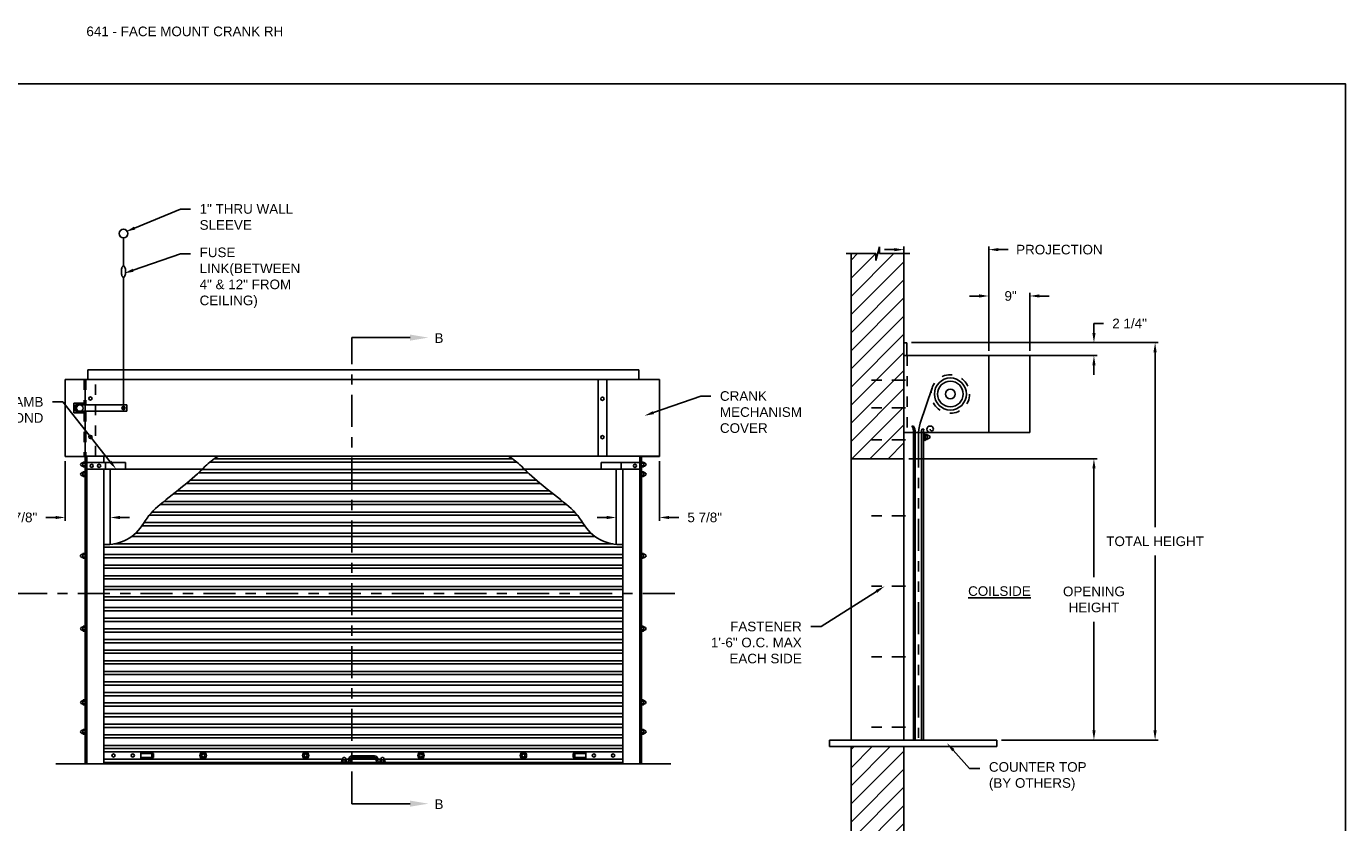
# Model space of a CAD drawing. Header units: inches. Extents: x 169.6 to 213.7, y 214.8 to 266.5.
# Tile 15 of 18: x 200.8 to 213.7, y 240 to 247.7. Entities that reach past the tile are written whole.
import ezdxf
from ezdxf import colors
from ezdxf.entities.mleader import LeaderData, LeaderLine
from ezdxf.math import Vec2, Vec3

# ---------------------------------------------------------------- set-up
doc = ezdxf.new("R2010")
doc.units = ezdxf.units.IN
doc.header["$LTSCALE"] = 0.25
doc.header["$MEASUREMENT"] = 0
for name, pattern in [('CENTER', [2, 1.25, -0.25, 0.25, -0.25]), ('CENTER2', [1.125, 0.75, -0.125, 0.125, -0.125]), ('HIDDEN', [0.375, 0.25, -0.125]), ('HIDDEN2', [0.1875, 0.125, -0.0625]), ('PHANTOM', [2.5, 1.25, -0.25, 0.25, -0.25, 0.25, -0.25])]:
    doc.linetypes.add(name, pattern=pattern)
for name, color, linetype in [('ANNOTATIONS', 1, 'Continuous'), ('CRANK - RH', 7, 'Continuous'), ('SECTION CUTS', 6, 'CENTER')]:
    doc.layers.add(name, color=color, linetype=linetype)
doc.styles.add('ARIAL', font='arial.ttf', dxfattribs={"height": 0.09375})
doc.styles.get("Standard").update_dxf_attribs({"font": 'romans.shx'})
doc.dimstyles.new('STANDARD$0', dxfattribs={"dimtxt": 0.09375, "dimasz": 0.09375, "dimexe": 0.03125, "dimexo": 0.046875, "dimgap": 0.09, "dimtad": 0, "dimtih": 1, "dimtoh": 1, "dimdec": 4, "dimzin": 0, "dimdsep": 46, "dimtxsty": 'ARIAL', "dimcen": 0.09, "dimadec": 0, "dimazin": 0, "dimtfac": 1, "dimtdec": 4, "dimtofl": 0, "dimtmove": 0, "dimatfit": 1, "dimfxl": 1, "dimtolj": 1, "dimtzin": 0, "dimarcsym": 0})
pattern_1 = [(45, (46.7567, -17.26319), (-0.08838835, 0.08838835), [])]

# ---------------------------------------------------------------- blocks, each defined once
blk = doc.blocks.new('*D67')
at = {"layer": 'ANNOTATIONS', "color": 0, "lineweight": -2, "transparency": 16777216}
for p, q in [((209.318, 245.565), (209.224, 245.565)), ((209.412, 244.705), (209.412, 245.597)), ((210.24, 244.579), (210.24, 245.597)), ((210.334, 245.565), (210.428, 245.565))]:
    blk.add_line(p, q, dxfattribs=at)
at = {"layer": 'ANNOTATIONS', "color": 0, "transparency": 16777216}
for points in [[(209.318, 245.581), (209.318, 245.55), (209.412, 245.565)], [(210.334, 245.581), (210.334, 245.55), (210.24, 245.565)]]:
    blk.add_solid(points, dxfattribs=at)
at = {"layer": 'defpoints', "color": 0, "transparency": 16777216}
for p in [(210.24, 245.565), (209.412, 244.658), (210.24, 244.532)]:
    blk.add_point(p, dxfattribs=at)
at = {"layer": 'ANNOTATIONS', "color": 0, "transparency": 16777216, "insert": (210.929, 245.565), "char_height": 0.09375, "attachment_point": 5, "style": 'ARIAL'}
blk.add_mtext('\\A1;PROJECTION', dxfattribs=at)
blk = doc.blocks.new('*D49')
at = {"layer": 'ANNOTATIONS', "color": 0, "lineweight": -2, "transparency": 16777216}
for p, q in [((211.266, 244.752), (211.266, 244.845)), ((211.266, 244.845), (211.36, 244.845)), ((209.487, 244.658), (211.298, 244.658)), ((210.287, 244.532), (211.298, 244.532)), ((211.266, 244.438), (211.266, 244.345))]:
    blk.add_line(p, q, dxfattribs=at)
at = {"layer": 'ANNOTATIONS', "color": 0, "transparency": 16777216}
for points in [[(211.251, 244.752), (211.282, 244.752), (211.266, 244.658)], [(211.251, 244.438), (211.282, 244.438), (211.266, 244.532)]]:
    blk.add_solid(points, dxfattribs=at)
at = {"layer": 'defpoints', "color": 0, "transparency": 16777216}
for p in [(209.44, 244.658), (211.266, 244.658), (210.24, 244.532)]:
    blk.add_point(p, dxfattribs=at)
at = {"layer": 'ANNOTATIONS', "color": 0, "transparency": 16777216, "insert": (211.614, 244.845), "char_height": 0.0938, "attachment_point": 5, "style": 'ARIAL'}
blk.add_mtext('\\A1;2 1/4"', dxfattribs=at)
blk = doc.blocks.new('*D52')
at = {"layer": 'ANNOTATIONS', "color": 0, "lineweight": -2, "transparency": 16777216}
for p, q in [((209.459, 243.525), (211.298, 243.525)), ((211.266, 243.431), (211.266, 242.371)), ((211.266, 240.876), (211.266, 241.936)), ((210.365, 240.782), (211.298, 240.782))]:
    blk.add_line(p, q, dxfattribs=at)
at = {"layer": 'ANNOTATIONS', "color": 0, "transparency": 16777216}
for points in [[(211.251, 243.431), (211.282, 243.431), (211.266, 243.525)], [(211.251, 240.876), (211.282, 240.876), (211.266, 240.782)]]:
    blk.add_solid(points, dxfattribs=at)
at = {"layer": 'defpoints', "color": 0, "transparency": 16777216}
for p in [(209.412, 243.525), (210.318, 240.782), (211.266, 240.782)]:
    blk.add_point(p, dxfattribs=at)
at = {"layer": 'ANNOTATIONS', "color": 0, "transparency": 16777216, "insert": (211.266, 242.153), "char_height": 0.09375, "attachment_point": 5, "style": 'ARIAL'}
blk.add_mtext('\\A1;OPENING\\PHEIGHT', dxfattribs=at)
blk = doc.blocks.new('*D53')
at = {"layer": 'ANNOTATIONS', "color": 0, "lineweight": -2, "transparency": 16777216}
for p, q in [((209.487, 244.658), (211.894, 244.658)), ((211.863, 244.564), (211.863, 242.858)), ((211.863, 240.876), (211.863, 242.581)), ((210.365, 240.782), (211.894, 240.782))]:
    blk.add_line(p, q, dxfattribs=at)
at = {"layer": 'ANNOTATIONS', "color": 0, "transparency": 16777216}
for points in [[(211.847, 244.564), (211.878, 244.564), (211.863, 244.658)], [(211.847, 240.876), (211.878, 240.876), (211.863, 240.782)]]:
    blk.add_solid(points, dxfattribs=at)
at = {"layer": 'defpoints', "color": 0, "transparency": 16777216}
for p in [(209.44, 244.658), (211.863, 244.658), (210.318, 240.782)]:
    blk.add_point(p, dxfattribs=at)
at = {"layer": 'ANNOTATIONS', "color": 0, "transparency": 16777216, "insert": (211.863, 242.72), "char_height": 0.09375, "attachment_point": 5, "style": 'ARIAL'}
blk.add_mtext('\\A1;TOTAL HEIGHT', dxfattribs=at)
blk = doc.blocks.new('*D72')
at = {"layer": 'ANNOTATIONS', "color": 0, "lineweight": -2, "transparency": 16777216}
for p, q in [((201.227, 243.502), (201.227, 242.921)), ((201.133, 242.953), (201.039, 242.953)), ((201.668, 243.01), (201.668, 242.921)), ((201.762, 242.953), (201.855, 242.953))]:
    blk.add_line(p, q, dxfattribs=at)
at = {"layer": 'ANNOTATIONS', "color": 0, "transparency": 16777216}
for points in [[(201.133, 242.968), (201.133, 242.937), (201.227, 242.953)], [(201.762, 242.968), (201.762, 242.937), (201.668, 242.953)]]:
    blk.add_solid(points, dxfattribs=at)
at = {"layer": 'defpoints', "color": 0, "transparency": 16777216}
for p in [(201.227, 243.549), (201.668, 243.057), (201.227, 242.953)]:
    blk.add_point(p, dxfattribs=at)
at = {"layer": 'ANNOTATIONS', "color": 0, "transparency": 16777216, "insert": (200.786, 242.953), "char_height": 0.0938, "attachment_point": 5, "style": 'ARIAL'}
blk.add_mtext('\\A1;5 7/8"', dxfattribs=at)
blk = doc.blocks.new('*D73')
at = {"layer": 'ANNOTATIONS', "color": 0, "lineweight": -2, "transparency": 16777216}
for p, q in [((207.027, 243.502), (207.027, 242.921)), ((206.512, 242.953), (206.418, 242.953)), ((206.605, 243.011), (206.605, 242.921)), ((207.121, 242.953), (207.215, 242.953))]:
    blk.add_line(p, q, dxfattribs=at)
at = {"layer": 'ANNOTATIONS', "color": 0, "transparency": 16777216}
for points in [[(206.512, 242.968), (206.512, 242.937), (206.605, 242.953)], [(207.121, 242.968), (207.121, 242.937), (207.027, 242.953)]]:
    blk.add_solid(points, dxfattribs=at)
at = {"layer": 'defpoints', "color": 0, "transparency": 16777216}
for p in [(207.027, 243.549), (206.605, 243.058), (207.027, 242.953)]:
    blk.add_point(p, dxfattribs=at)
at = {"layer": 'ANNOTATIONS', "color": 0, "transparency": 16777216, "insert": (207.468, 242.953), "char_height": 0.0938, "attachment_point": 5, "style": 'ARIAL'}
blk.add_mtext('\\A1;5 7/8"', dxfattribs=at)
blk = doc.blocks.new('*D109')
at = {"layer": 'ANNOTATIONS', "color": 0, "lineweight": -2, "transparency": 16777216}
for p, q in [((210.146, 245.113), (210.053, 245.113)), ((210.24, 244.579), (210.24, 245.144)), ((210.64, 244.579), (210.64, 245.144)), ((210.734, 245.113), (210.828, 245.113))]:
    blk.add_line(p, q, dxfattribs=at)
at = {"layer": 'ANNOTATIONS', "color": 0, "transparency": 16777216}
for points in [[(210.146, 245.129), (210.146, 245.098), (210.24, 245.113)], [(210.734, 245.129), (210.734, 245.098), (210.64, 245.113)]]:
    blk.add_solid(points, dxfattribs=at)
at = {"layer": 'defpoints', "color": 0, "transparency": 16777216}
for p in [(210.64, 245.113), (210.24, 244.532), (210.64, 244.532)]:
    blk.add_point(p, dxfattribs=at)
at = {"layer": 'ANNOTATIONS', "color": 0, "transparency": 16777216, "insert": (210.453, 245.113), "char_height": 0.0938, "attachment_point": 5, "style": 'ARIAL'}
blk.add_mtext('\\A1;9"', dxfattribs=at)

msp = doc.modelspace()

# ---------------------------------------------------------------- hatches: boundary and pattern name
at = {"layer": 'CRANK - RH', "linetype": 'Continuous'}
h = msp.add_hatch(dxfattribs=at)
h.set_pattern_fill('ANSI31', color=256, style=0)
h.set_pattern_definition(pattern_1)
h.paths.add_polyline_path([(209.41175, 245.5266), (209.17525, 245.5266), (209.17525, 245.59126), (209.13684, 245.4579), (209.13684, 245.5266), (208.89612, 245.5266), (208.89612, 243.52488), (209.41175, 243.52488)])
h = msp.add_hatch(dxfattribs=at)
h.set_pattern_fill('ANSI31', color=256, style=0)
h.set_pattern_definition(pattern_1)
h.paths.add_polyline_path([(209.41175, 240.71808), (209.17525, 240.71808), (209.17525, 240.78274), (209.13684, 240.64938), (209.13684, 240.71808), (208.89612, 240.71808), (208.89612, 238.71636), (209.41175, 238.71636)])

# ---------------------------------------------------------------- linework, layer by layer
for p, q in [((201.79649, 245.40824), (201.79649, 245.679)), ((208.84973, 245.5266), (209.13684, 245.5266)), ((208.89612, 245.5266), (208.89612, 240.78208)), ((209.13684, 245.4579), (209.17525, 245.59126)), ((209.13684, 245.5266), (209.13684, 245.4579)), ((209.17525, 245.59126), (209.17525, 245.5266)), ((209.17525, 245.5266), (209.47044, 245.5266)), ((209.41175, 240.78208), (209.41175, 245.5266)), ((201.79649, 244.03521), (201.79649, 245.29374)), ((209.41175, 244.65789), (209.44047, 244.65789)), ((209.44047, 244.65789), (209.44047, 244.53208)), ((209.41175, 244.53208), (210.24018, 244.53208)), ((210.24018, 244.53208), (210.24018, 243.78208)), ((210.24018, 244.53208), (210.24018, 243.78208)), ((210.24018, 244.53208), (210.64018, 244.53208)), ((210.64018, 244.53208), (210.64018, 243.78208)), ((201.44925, 244.39231), (206.82425, 244.39231)), ((201.44925, 244.29856), (201.44925, 244.39231)), ((206.82425, 244.29856), (206.82425, 244.39231)), ((201.22659, 244.29856), (201.42972, 244.29856)), ((201.22659, 244.29856), (201.22659, 243.54856)), ((201.42386, 244.29856), (206.84964, 244.29856)), ((201.42386, 244.29856), (201.42386, 243.55056)), ((206.42776, 243.54856), (206.42776, 244.29856)), ((206.51175, 243.54856), (206.51175, 244.29856)), ((206.82425, 244.29856), (207.02737, 244.29856)), ((206.84964, 244.29856), (207.02737, 244.29856)), ((207.02737, 244.29856), (207.02737, 243.55056)), ((207.02737, 244.29856), (207.02737, 243.54856)), ((209.572, 243.87116), (209.68734, 244.21648)), ((201.3112, 244.06646), (201.3112, 243.97271)), ((201.3112, 244.06646), (201.41409, 244.06646)), ((201.3112, 243.97271), (201.41409, 243.97271)), ((201.32682, 244.05083), (201.82774, 244.05083)), ((201.32682, 244.05083), (201.32682, 243.98833)), ((201.32682, 243.98833), (201.82774, 243.98833)), ((201.79649, 244.03521), (201.79649, 244.00396)), ((201.82774, 244.05083), (201.82774, 243.98833)), ((209.49018, 243.84458), (209.50581, 243.84458)), ((209.41175, 243.78208), (210.24018, 243.78208)), ((209.49018, 243.78208), (209.52143, 243.78208)), ((209.50583, 240.78265), (209.50583, 243.78265)), ((209.52143, 240.78208), (209.52143, 243.78208)), ((209.52143, 243.78208), (209.58393, 243.78208)), ((209.58393, 240.78208), (209.58393, 243.78208)), ((209.58393, 243.78208), (209.60346, 243.78208)), ((209.5879, 243.81333), (209.60743, 243.81333)), ((209.60346, 243.78208), (209.60346, 240.78208)), ((209.61909, 243.76894), (209.60346, 243.76894)), ((209.60346, 243.70644), (209.61909, 243.70644)), ((209.61909, 243.70644), (209.61909, 243.76894)), ((209.62204, 243.71426), (209.63933, 243.71426)), ((209.63892, 243.74941), (209.62215, 243.74941)), ((209.6393, 243.72597), (209.62231, 243.72597)), ((209.62242, 243.76113), (209.63852, 243.76113)), ((209.6425, 243.7554), (209.64259, 243.7193)), ((209.65063, 243.72214), (209.66013, 243.72761)), ((209.65115, 243.75297), (209.66014, 243.74777)), ((210.24018, 243.78208), (210.64018, 243.78208)), ((201.41409, 243.54856), (201.22659, 243.54856)), ((201.39179, 243.48494), (201.3828, 243.47975)), ((201.39232, 243.45411), (201.38281, 243.45958)), ((201.40044, 243.48738), (201.40035, 243.45127)), ((201.4209, 243.44623), (201.40361, 243.44623)), ((201.40364, 243.45795), (201.42063, 243.45795)), ((201.40402, 243.48139), (201.42079, 243.48139)), ((201.42052, 243.49311), (201.40442, 243.49311)), ((201.42386, 240.55056), (201.42386, 243.55056)), ((206.84964, 243.55056), (201.42386, 243.55056)), ((201.43948, 240.55056), (201.43948, 243.55056)), ((201.43948, 243.48806), (201.81448, 243.48806)), ((201.6055, 243.48806), (201.6055, 243.55056)), ((201.62112, 243.42556), (201.62112, 243.48806)), ((201.81448, 243.42556), (201.81448, 243.48806)), ((202.64087, 243.49311), (205.63262, 243.49311)), ((202.6813, 243.52436), (205.59219, 243.52436)), ((206.83401, 243.48806), (206.45901, 243.48806)), ((206.45901, 243.42556), (206.45901, 243.48806)), ((206.65237, 243.42556), (206.65237, 243.48806)), ((206.83401, 240.55056), (206.83401, 243.55056)), ((207.02737, 243.54856), (206.83987, 243.54856)), ((206.84964, 243.55056), (207.02737, 243.55056)), ((206.84964, 240.55056), (206.84964, 243.55056)), ((206.85259, 243.44623), (206.86988, 243.44623)), ((206.86948, 243.48139), (206.8527, 243.48139)), ((206.86986, 243.45795), (206.85286, 243.45795)), ((206.85298, 243.49311), (206.86907, 243.49311)), ((206.87305, 243.48738), (206.87314, 243.45127)), ((206.88118, 243.45411), (206.89068, 243.45958)), ((206.8817, 243.48494), (206.89069, 243.47975)), ((208.89612, 243.52488), (209.41175, 243.52488)), ((201.39179, 243.39119), (201.3828, 243.386)), ((201.39232, 243.36036), (201.38281, 243.36583)), ((201.40044, 243.39363), (201.40035, 243.35752)), ((201.4209, 243.35248), (201.40361, 243.35248)), ((201.40364, 243.3642), (201.42063, 243.3642)), ((201.40402, 243.38764), (201.42079, 243.38764)), ((201.42052, 243.39936), (201.40442, 243.39936)), ((201.43948, 243.42556), (201.81448, 243.42556)), ((201.6055, 240.55056), (201.6055, 243.42556)), ((201.668, 242.69119), (201.668, 243.42356)), ((201.668, 243.42356), (202.56524, 243.42356)), ((202.44706, 243.31714), (205.82644, 243.31714)), ((202.52867, 243.3895), (205.74483, 243.3895)), ((202.56227, 243.42075), (205.71123, 243.42075)), ((205.70825, 243.42356), (206.6055, 243.42356)), ((206.83401, 243.42556), (206.45901, 243.42556)), ((206.6055, 243.42356), (206.6055, 242.69154)), ((206.668, 240.55056), (206.668, 243.42556)), ((206.668, 240.55056), (206.668, 243.42556)), ((206.85259, 243.35248), (206.86988, 243.35248)), ((206.86948, 243.38764), (206.8527, 243.38764)), ((206.86986, 243.3642), (206.85286, 243.3642)), ((206.85298, 243.39936), (206.86907, 243.39936)), ((206.87305, 243.39363), (206.87314, 243.35752)), ((206.88118, 243.36036), (206.89068, 243.36583)), ((206.8817, 243.39119), (206.89069, 243.386)), ((202.28245, 243.18227), (205.99104, 243.18227)), ((202.32127, 243.21352), (205.95222, 243.21352)), ((202.41006, 243.28589), (205.86344, 243.28589)), ((202.15196, 243.07866), (206.12153, 243.07866)), ((202.1916, 243.10991), (206.08189, 243.10991)), ((202.04768, 242.97504), (206.22582, 242.97504)), ((202.07447, 243.00629), (206.19902, 243.00629)), ((201.9146, 242.79906), (206.3589, 242.79906)), ((201.9774, 242.87143), (206.29609, 242.87143)), ((201.99696, 242.90268), (206.27653, 242.90268)), ((201.6055, 242.6642), (206.668, 242.6642)), ((201.70194, 242.69545), (206.57156, 242.69545)), ((201.87606, 242.76781), (206.39743, 242.76781)), ((201.39098, 242.59432), (201.38199, 242.58912)), ((201.3915, 242.56349), (201.382, 242.56896)), ((201.39963, 242.59676), (201.39954, 242.56065)), ((201.42009, 242.55561), (201.4028, 242.55561)), ((201.40282, 242.56733), (201.41982, 242.56733)), ((201.40321, 242.59076), (201.41998, 242.59076)), ((201.4197, 242.60248), (201.40361, 242.60248)), ((201.6055, 242.59183), (206.668, 242.59183)), ((201.6055, 242.56058), (206.668, 242.56058)), ((206.85178, 242.55561), (206.86907, 242.55561)), ((206.86866, 242.59076), (206.85189, 242.59076)), ((206.86904, 242.56733), (206.85205, 242.56733)), ((206.85216, 242.60248), (206.86826, 242.60248)), ((206.87224, 242.59676), (206.87233, 242.56065)), ((206.88037, 242.56349), (206.88987, 242.56896)), ((206.88089, 242.59432), (206.88988, 242.58912)), ((201.6055, 242.48822), (206.668, 242.48822)), ((201.6055, 242.45697), (206.668, 242.45697)), ((201.6055, 242.3846), (206.668, 242.3846)), ((201.6055, 242.35335), (206.668, 242.35335)), ((201.6055, 242.28099), (206.668, 242.28099)), ((201.6055, 242.24974), (206.668, 242.24974)), ((201.6055, 242.17738), (206.668, 242.17738)), ((201.6055, 242.14613), (206.668, 242.14613)), ((201.6055, 242.07376), (206.668, 242.07376)), ((201.6055, 242.04251), (206.668, 242.04251)), ((201.42052, 241.89164), (201.40442, 241.89164)), ((201.6055, 241.97015), (206.668, 241.97015)), ((201.6055, 241.9389), (206.668, 241.9389)), ((206.85298, 241.89164), (206.86907, 241.89164)), ((201.39179, 241.88348), (201.3828, 241.87829)), ((201.39232, 241.85265), (201.38281, 241.85812)), ((201.40044, 241.88592), (201.40035, 241.84981)), ((201.4209, 241.84477), (201.40361, 241.84477)), ((201.40364, 241.85649), (201.42063, 241.85649)), ((201.40402, 241.87993), (201.42079, 241.87993)), ((201.6055, 241.86653), (206.668, 241.86653)), ((201.6055, 241.83528), (206.668, 241.83528)), ((201.6055, 241.76292), (206.668, 241.76292)), ((206.85259, 241.84477), (206.86988, 241.84477)), ((206.86948, 241.87993), (206.8527, 241.87993)), ((206.86986, 241.85649), (206.85286, 241.85649)), ((206.87305, 241.88592), (206.87314, 241.84981)), ((206.88118, 241.85265), (206.89068, 241.85812)), ((206.8817, 241.88348), (206.89069, 241.87829)), ((201.6055, 241.73167), (206.668, 241.73167)), ((201.6055, 241.6593), (206.668, 241.6593)), ((201.6055, 241.62805), (206.668, 241.62805)), ((201.6055, 241.55569), (206.668, 241.55569)), ((201.6055, 241.52444), (206.668, 241.52444)), ((201.6055, 241.45207), (206.668, 241.45207)), ((201.6055, 241.42082), (206.668, 241.42082)), ((201.6055, 241.34846), (206.668, 241.34846)), ((201.6055, 241.31721), (206.668, 241.31721)), ((201.6055, 241.24484), (206.668, 241.24484)), ((201.39179, 241.16473), (201.3828, 241.15954)), ((201.39232, 241.1339), (201.38281, 241.13937)), ((201.40044, 241.16717), (201.40035, 241.13106)), ((201.4209, 241.12602), (201.40361, 241.12602)), ((201.40364, 241.13774), (201.42063, 241.13774)), ((201.40402, 241.16118), (201.42079, 241.16118)), ((201.42052, 241.17289), (201.40442, 241.17289)), ((201.6055, 241.21359), (206.668, 241.21359)), ((201.6055, 241.14437), (206.668, 241.14437)), ((206.85259, 241.12602), (206.86988, 241.12602)), ((206.86948, 241.16118), (206.8527, 241.16118)), ((206.86986, 241.13774), (206.85286, 241.13774)), ((206.85298, 241.17289), (206.86907, 241.17289)), ((206.87305, 241.16717), (206.87314, 241.13106)), ((206.88118, 241.1339), (206.89068, 241.13937)), ((206.8817, 241.16473), (206.89069, 241.15954)), ((201.6055, 241.11312), (206.668, 241.11312)), ((201.6055, 241.04076), (206.668, 241.04076)), ((201.6055, 241.00951), (206.668, 241.00951)), ((201.39179, 240.87833), (201.3828, 240.87314)), ((201.40044, 240.88077), (201.40035, 240.84467)), ((201.40402, 240.87478), (201.42079, 240.87478)), ((201.42052, 240.8865), (201.40442, 240.8865)), ((201.6055, 240.93714), (206.668, 240.93714)), ((201.6055, 240.90589), (206.668, 240.90589)), ((206.86948, 240.87478), (206.8527, 240.87478)), ((206.85298, 240.8865), (206.86907, 240.8865)), ((206.87305, 240.88077), (206.87314, 240.84467)), ((206.8817, 240.87833), (206.89069, 240.87314)), ((201.39232, 240.8475), (201.38281, 240.85297)), ((201.4209, 240.83962), (201.40361, 240.83962)), ((201.40364, 240.85134), (201.42063, 240.85134)), ((201.6055, 240.83353), (206.668, 240.83353)), ((201.6055, 240.80228), (206.668, 240.80228)), ((201.6055, 240.72991), (206.668, 240.72991)), ((206.85259, 240.83962), (206.86988, 240.83962)), ((206.86986, 240.85134), (206.85286, 240.85134)), ((206.88118, 240.8475), (206.89068, 240.85297)), ((208.68677, 240.78208), (210.318, 240.78208)), ((208.68677, 240.78208), (208.68677, 240.71808)), ((210.318, 240.78208), (210.318, 240.71808)), ((201.6055, 240.69866), (206.668, 240.69866)), ((201.6055, 240.69866), (206.668, 240.69866)), ((201.6055, 240.66741), (206.668, 240.66741)), ((201.96479, 240.66741), (201.6055, 240.66741)), ((201.96479, 240.59505), (201.96479, 240.66741)), ((202.08979, 240.65179), (201.96479, 240.65179)), ((201.96479, 240.61067), (202.08979, 240.61067)), ((202.07417, 240.61067), (202.07417, 240.65179)), ((202.08979, 240.61067), (202.08979, 240.65179)), ((203.93378, 240.59774), (203.93925, 240.60725)), ((203.96461, 240.59827), (203.95942, 240.60726)), ((204.24612, 240.62869), (204.02737, 240.62869)), ((204.24612, 240.61306), (204.02737, 240.61306)), ((204.30878, 240.59774), (204.31425, 240.60725)), ((204.33961, 240.59827), (204.33442, 240.60726)), ((206.1837, 240.61067), (206.1837, 240.65179)), ((206.1837, 240.65179), (206.3087, 240.65179)), ((206.3087, 240.61067), (206.1837, 240.61067)), ((206.19933, 240.61067), (206.19933, 240.65179)), ((206.3087, 240.59505), (206.3087, 240.66741)), ((206.3087, 240.66741), (206.668, 240.66741)), ((208.68677, 240.71808), (210.318, 240.71808)), ((208.89612, 240.71808), (208.89612, 238.71673)), ((209.41175, 238.71673), (209.41175, 240.71808)), ((201.6055, 240.59505), (203.93264, 240.59505)), ((201.6055, 240.59505), (201.96479, 240.59505)), ((206.668, 240.56288), (201.6055, 240.56288)), ((206.668, 240.55056), (201.6055, 240.55056)), ((203.9805, 240.56619), (203.918, 240.56619)), ((203.918, 240.55056), (203.918, 240.56619)), ((203.9259, 240.56916), (203.9259, 240.58645)), ((203.96705, 240.58962), (203.93094, 240.58971)), ((203.93762, 240.58642), (203.93762, 240.56943)), ((203.96106, 240.58604), (203.96106, 240.56927)), ((203.96604, 240.59505), (203.99612, 240.59505)), ((203.97277, 240.56954), (203.97277, 240.58564)), ((203.99612, 240.58181), (203.99612, 240.59744)), ((204.01175, 240.58181), (204.01175, 240.59744)), ((204.01175, 240.59505), (204.26175, 240.59505)), ((204.26175, 240.58181), (204.26175, 240.59744)), ((204.27737, 240.58181), (204.27737, 240.59744)), ((204.27737, 240.59505), (204.30764, 240.59505)), ((204.3555, 240.56619), (204.293, 240.56619)), ((204.3009, 240.56916), (204.3009, 240.58645)), ((204.34205, 240.58962), (204.30594, 240.58971)), ((204.31262, 240.58642), (204.31262, 240.56943)), ((204.33606, 240.58604), (204.33606, 240.56927)), ((204.34104, 240.59505), (206.668, 240.59505)), ((204.34777, 240.56954), (204.34777, 240.58564)), ((204.3555, 240.55056), (204.3555, 240.56619)), ((206.668, 240.59505), (206.3087, 240.59505))]:
    msp.add_line(p, q, dxfattribs=at)
at = {"layer": 'CRANK - RH', "linetype": 'HIDDEN2'}
msp.add_line((209.443, 244.53208), (209.443, 243.78208), dxfattribs=at)
at = {"layer": 'CRANK - RH', "linetype": 'HIDDEN'}
for p, q in [((201.41409, 244.29856), (201.41409, 244.05083)), ((201.42972, 244.29856), (201.42972, 244.05083)), ((201.52347, 243.55056), (201.52347, 244.29856)), ((201.52347, 243.55056), (201.52347, 244.29856)), ((201.41409, 243.98833), (201.41409, 243.54856)), ((201.42972, 243.98833), (201.42972, 243.54856))]:
    msp.add_line(p, q, dxfattribs=at)
at = {"layer": 'CRANK - RH', "linetype": 'CENTER2', "ltscale": 0.7}
for p, q in [((209.42617, 244.29219), (209.01992, 244.29219)), ((209.42617, 244.02197), (209.01992, 244.02197)), ((209.42617, 243.7106), (209.01992, 243.7106)), ((209.42617, 242.96958), (209.01992, 242.96958)), ((209.42617, 242.28208), (209.01992, 242.28208)), ((209.42617, 241.59458), (209.01992, 241.59458)), ((209.42617, 240.90708), (209.01992, 240.90708))]:
    msp.add_line(p, q, dxfattribs=at)
at = {"layer": 'CRANK - RH', "linetype": 'PHANTOM'}
msp.add_line((209.55268, 243.75236), (209.55268, 240.78208), dxfattribs=at)
at = {"layer": 'CRANK - RH'}
for p, q in [((201.13675, 240.55056), (207.13675, 240.55056)), ((207.13675, 240.55056), (201.13675, 240.55056))]:
    msp.add_line(p, q, dxfattribs=at)
at = {"layer": 'CRANK - RH', "linetype": 'Continuous'}
msp.add_lwpolyline([(201.79611, 245.29373, -0.2196732), (201.7898, 245.29665, -0.09187159), (201.78182, 245.3105, -0.04858263), (201.7776, 245.32757, -0.03631759), (201.7759, 245.35099, -0.03631759), (201.7776, 245.37442, -0.04858263), (201.78182, 245.39148, -0.09187159), (201.7898, 245.40534, -0.2196732), (201.79611, 245.40825, -0.2196732), (201.80243, 245.40534, -0.09187159), (201.81041, 245.39148, -0.04858263), (201.81463, 245.37442, -0.03631759), (201.81633, 245.35099, -0.03631759), (201.81463, 245.32757, -0.04858263), (201.81041, 245.3105, -0.09187159), (201.80243, 245.29665, -0.2196732)], format="xyb", close=True, dxfattribs=at)
for points in [[(202.71684, 243.54856, 0.04994125), (202.59475, 243.45181, -0.02135943), (202.3863, 243.26631, -0.00459955), (202.15469, 243.08081, 0.09348756), (201.99257, 242.89531, -0.28353071), (201.6055, 242.69064, 0.72847355)], [(205.55666, 243.54856, -0.04994125), (205.67875, 243.45181, 0.02135943), (205.88719, 243.26631, 0.00459955), (206.1188, 243.08081, -0.09348756), (206.28093, 242.89531, 0.28353071), (206.668, 242.69064, -0.72847355)]]:
    msp.add_lwpolyline(points, format="xyb", dxfattribs=at)
for points in [[(202.58987, 240.65829), (202.6055, 240.63123), (202.58987, 240.60417), (202.55862, 240.60417), (202.543, 240.63123), (202.55862, 240.65829)], [(203.58987, 240.65829), (203.6055, 240.63123), (203.58987, 240.60417), (203.55862, 240.60417), (203.543, 240.63123), (203.55862, 240.65829)], [(204.71487, 240.65829), (204.7305, 240.63123), (204.71487, 240.60417), (204.68362, 240.60417), (204.668, 240.63123), (204.68362, 240.65829)], [(205.71487, 240.65829), (205.7305, 240.63123), (205.71487, 240.60417), (205.68362, 240.60417), (205.668, 240.63123), (205.68362, 240.65829)]]:
    msp.add_lwpolyline(points, close=True, dxfattribs=at)
for centre, radius in [((201.79688, 245.72207), 0.04307), ((209.86518, 244.15708), 0.15625), ((209.86518, 244.15708), 0.125), ((201.47366, 244.11306), 0.01562), ((201.47366, 244.11306), 0.01562), ((206.46975, 244.11106), 0.01562), ((209.86518, 244.15708), 0.04685), ((201.37046, 244.01958), 0.03125), ((201.79649, 244.01958), 0.01562), ((201.47366, 243.73806), 0.01562), ((201.47366, 243.73806), 0.01562), ((206.46975, 243.73606), 0.01562), ((201.48636, 243.45681), 0.01562), ((201.55862, 243.45681), 0.01562), ((206.78714, 243.45681), 0.01562), ((201.69917, 240.63123), 0.01562), ((201.88667, 240.63123), 0.01562), ((202.57425, 240.63123), 0.03125), ((202.57425, 240.63123), 0.01562), ((203.57425, 240.63123), 0.03125), ((203.57425, 240.63123), 0.01562), ((204.69925, 240.63123), 0.03125), ((204.69925, 240.63123), 0.01562), ((205.69925, 240.63123), 0.03125), ((205.69925, 240.63123), 0.01562), ((206.38683, 240.63123), 0.01562), ((206.57433, 240.63123), 0.01562)]:
    msp.add_circle(centre, radius, dxfattribs=at)
at = {"layer": 'CRANK - RH', "linetype": 'HIDDEN'}
msp.add_circle((209.86518, 244.15708), 0.1875, dxfattribs=at)
at = {"layer": 'CRANK - RH', "linetype": 'Continuous'}
for centre, radius, start, end in [((209.39182, 243.78678), 0.11409, 357.636172, 30.436314), ((209.40744, 243.78678), 0.11409, 357.636172, 30.436314), ((209.92768, 243.75236), 0.375, 161.529967, 180), ((209.66834, 243.81333), 0.03125, 0, 180), ((209.70893, 243.78208), 0.125, 165.522488, 180), ((209.72846, 243.78208), 0.125, 165.522488, 180), ((209.64244, 243.73769), 0.02344, 150, 210), ((209.62602, 243.75518), 0.00695, 121.141954, 236.052996), ((209.62615, 243.72003), 0.00708, 122.850833, 234.558993), ((209.66834, 243.81333), 0.03125, 180, 270), ((209.63606, 243.75518), 0.00644, 296.373308, 67.572004), ((209.63593, 243.72003), 0.0067, 300.490233, 62.691871), ((209.61901, 243.73769), 0.02344, 330, 30), ((209.64244, 243.73769), 0.01758, 60.31878, 89.815958), ((209.64244, 243.73769), 0.01758, 270.603848, 297.736938), ((209.65416, 243.73769), 0.01172, 300.599928, 59.335393), ((209.68396, 243.81333), 0.01562, 180, 0), ((201.38878, 243.46967), 0.01172, 120.664607, 239.400072), ((201.4005, 243.46967), 0.01758, 90.184042, 119.68122), ((201.4005, 243.46967), 0.01758, 242.263062, 269.396152), ((201.40701, 243.452), 0.0067, 117.308129, 239.509767), ((201.40688, 243.48716), 0.00644, 112.427996, 243.626692), ((201.42393, 243.46967), 0.02344, 150, 210), ((201.41692, 243.48716), 0.00695, 303.947004, 58.858046), ((201.41679, 243.452), 0.00708, 305.441007, 57.149167), ((201.4005, 243.46967), 0.02344, 330, 30), ((206.873, 243.46967), 0.02344, 150, 210), ((206.85657, 243.48716), 0.00695, 121.141954, 236.052996), ((206.8567, 243.452), 0.00708, 122.850833, 234.558993), ((206.86662, 243.48716), 0.00644, 296.373308, 67.572004), ((206.86649, 243.452), 0.0067, 300.490233, 62.691871), ((206.84956, 243.46967), 0.02344, 330, 30), ((206.873, 243.46967), 0.01758, 60.31878, 89.815958), ((206.873, 243.46967), 0.01758, 270.603848, 297.736938), ((206.88472, 243.46967), 0.01172, 300.599928, 59.335393), ((201.38878, 243.37592), 0.01172, 120.664607, 239.400072), ((201.4005, 243.37592), 0.01758, 90.184042, 119.68122), ((201.4005, 243.37592), 0.01758, 242.263062, 269.396152), ((201.40701, 243.35825), 0.0067, 117.308129, 239.509767), ((201.40688, 243.39341), 0.00644, 112.427996, 243.626692), ((201.42393, 243.37592), 0.02344, 150, 210), ((201.41692, 243.39341), 0.00695, 303.947004, 58.858046), ((201.41679, 243.35825), 0.00708, 305.441007, 57.149167), ((201.4005, 243.37592), 0.02344, 330, 30), ((206.873, 243.37592), 0.02344, 150, 210), ((206.85657, 243.39341), 0.00695, 121.141954, 236.052996), ((206.8567, 243.35825), 0.00708, 122.850833, 234.558993), ((206.86662, 243.39341), 0.00644, 296.373308, 67.572004), ((206.86649, 243.35825), 0.0067, 300.490233, 62.691871), ((206.84956, 243.37592), 0.02344, 330, 30), ((206.873, 243.37592), 0.01758, 60.31878, 89.815958), ((206.873, 243.37592), 0.01758, 270.603848, 297.736938), ((206.88472, 243.37592), 0.01172, 300.599928, 59.335393), ((201.38797, 242.57904), 0.01172, 120.664607, 239.400072), ((201.39968, 242.57904), 0.01758, 90.184042, 119.68122), ((201.39968, 242.57904), 0.01758, 242.263062, 269.396152), ((201.40619, 242.56138), 0.0067, 117.308129, 239.509767), ((201.40607, 242.59653), 0.00644, 112.427996, 243.626692), ((201.42312, 242.57904), 0.02344, 150, 210), ((201.41611, 242.59653), 0.00695, 303.947004, 58.858046), ((201.41598, 242.56138), 0.00708, 305.441007, 57.149167), ((201.39968, 242.57904), 0.02344, 330, 30), ((206.87218, 242.57904), 0.02344, 150, 210), ((206.85576, 242.59653), 0.00695, 121.141954, 236.052996), ((206.85589, 242.56138), 0.00708, 122.850833, 234.558993), ((206.8658, 242.59653), 0.00644, 296.373308, 67.572004), ((206.86567, 242.56138), 0.0067, 300.490233, 62.691871), ((206.84875, 242.57904), 0.02344, 330, 30), ((206.87218, 242.57904), 0.01758, 60.31878, 89.815958), ((206.87218, 242.57904), 0.01758, 270.603848, 297.736938), ((206.8839, 242.57904), 0.01172, 300.599928, 59.335393), ((201.40688, 241.88569), 0.00644, 112.427996, 243.626692), ((201.41692, 241.88569), 0.00695, 303.947004, 58.858046), ((206.85657, 241.88569), 0.00695, 121.141954, 236.052996), ((206.86662, 241.88569), 0.00644, 296.373308, 67.572004), ((201.38878, 241.86821), 0.01172, 120.664607, 239.400072), ((201.4005, 241.86821), 0.01758, 90.184042, 119.68122), ((201.4005, 241.86821), 0.01758, 242.263062, 269.396152), ((201.40701, 241.85054), 0.0067, 117.308129, 239.509767), ((201.42393, 241.86821), 0.02344, 150, 210), ((201.41679, 241.85054), 0.00708, 305.441007, 57.149167), ((201.4005, 241.86821), 0.02344, 330, 30), ((206.873, 241.86821), 0.02344, 150, 210), ((206.8567, 241.85054), 0.00708, 122.850833, 234.558993), ((206.86649, 241.85054), 0.0067, 300.490233, 62.691871), ((206.84956, 241.86821), 0.02344, 330, 30), ((206.873, 241.86821), 0.01758, 60.31878, 89.815958), ((206.873, 241.86821), 0.01758, 270.603848, 297.736938), ((206.88472, 241.86821), 0.01172, 300.599928, 59.335393), ((201.38878, 241.14946), 0.01172, 120.664607, 239.400072), ((201.4005, 241.14946), 0.01758, 90.184042, 119.68122), ((201.4005, 241.14946), 0.01758, 242.263062, 269.396152), ((201.40701, 241.13179), 0.0067, 117.308129, 239.509767), ((201.40688, 241.16694), 0.00644, 112.427996, 243.626692), ((201.42393, 241.14946), 0.02344, 150, 210), ((201.41692, 241.16694), 0.00695, 303.947004, 58.858046), ((201.41679, 241.13179), 0.00708, 305.441007, 57.149167), ((201.4005, 241.14946), 0.02344, 330, 30), ((206.873, 241.14946), 0.02344, 150, 210), ((206.85657, 241.16694), 0.00695, 121.141954, 236.052996), ((206.8567, 241.13179), 0.00708, 122.850833, 234.558993), ((206.86662, 241.16694), 0.00644, 296.373308, 67.572004), ((206.86649, 241.13179), 0.0067, 300.490233, 62.691871), ((206.84956, 241.14946), 0.02344, 330, 30), ((206.873, 241.14946), 0.01758, 60.31878, 89.815958), ((206.873, 241.14946), 0.01758, 270.603848, 297.736938), ((206.88472, 241.14946), 0.01172, 300.599928, 59.335393), ((201.38878, 240.86306), 0.01172, 120.664607, 239.400072), ((201.4005, 240.86306), 0.01758, 90.184042, 119.68122), ((201.40688, 240.88055), 0.00644, 112.427996, 243.626692), ((201.42393, 240.86306), 0.02344, 150, 210), ((201.41692, 240.88055), 0.00695, 303.947004, 58.858046), ((201.4005, 240.86306), 0.02344, 330, 30), ((206.873, 240.86306), 0.02344, 150, 210), ((206.85657, 240.88055), 0.00695, 121.141954, 236.052996), ((206.86662, 240.88055), 0.00644, 296.373308, 67.572004), ((206.84956, 240.86306), 0.02344, 330, 30), ((206.873, 240.86306), 0.01758, 60.31878, 89.815958), ((206.88472, 240.86306), 0.01172, 300.599928, 59.335393), ((201.4005, 240.86306), 0.01758, 242.263062, 269.396152), ((201.40701, 240.84539), 0.0067, 117.308129, 239.509767), ((201.41679, 240.84539), 0.00708, 305.441007, 57.149167), ((206.8567, 240.84539), 0.00708, 122.850833, 234.558993), ((206.86649, 240.84539), 0.0067, 300.490233, 62.691871), ((206.873, 240.86306), 0.01758, 270.603848, 297.736938), ((203.94934, 240.60128), 0.01172, 30.664607, 149.400072), ((204.02737, 240.59744), 0.03125, 90, 180), ((204.02737, 240.59744), 0.01562, 90, 180), ((204.24612, 240.59744), 0.03125, 0, 90), ((204.24612, 240.59744), 0.01562, 0, 90), ((204.32434, 240.60128), 0.01172, 30.664607, 149.400072), ((203.93167, 240.58305), 0.0067, 27.308129, 149.509767), ((203.93167, 240.57327), 0.00708, 215.441007, 327.149167), ((203.94934, 240.58956), 0.01758, 152.263062, 179.396152), ((203.94934, 240.56613), 0.02344, 60, 120), ((203.94934, 240.58956), 0.02344, 240, 300), ((203.96682, 240.58318), 0.00644, 22.427996, 153.626692), ((203.96682, 240.57314), 0.00695, 213.947004, 328.858046), ((203.94934, 240.58956), 0.01758, 0.184042, 29.68122), ((203.9805, 240.58181), 0.03125, 270, 0), ((203.9805, 240.58181), 0.01562, 270, 0), ((204.293, 240.58181), 0.03125, 180, 270), ((204.293, 240.58181), 0.01562, 180, 270), ((204.30667, 240.58305), 0.0067, 27.308129, 149.509767), ((204.30667, 240.57327), 0.00708, 215.441007, 327.149167), ((204.32434, 240.58956), 0.01758, 152.263062, 179.396152), ((204.32434, 240.56613), 0.02344, 60, 120), ((204.32434, 240.58956), 0.02344, 240, 300), ((204.34182, 240.58318), 0.00644, 22.427996, 153.626692), ((204.34182, 240.57314), 0.00695, 213.947004, 328.858046), ((204.32434, 240.58956), 0.01758, 0.184042, 29.68122)]:
    msp.add_arc(centre, radius, start, end, dxfattribs=at)
at = {"layer": 'CRANK - RH', "linetype": 'ByBlock'}
msp.add_point((209.61909, 243.70644), dxfattribs=at)
at = {"layer": 'defpoints'}
msp.add_lwpolyline([(213.72204, 234.44685), (194.25216, 234.44685), (194.25216, 247.18196), (213.72204, 247.18196)], close=True, dxfattribs=at)
at = {"layer": 'SECTION CUTS'}
for p, q in [((204.02335, 240.1615), (204.02335, 244.70723)), ((200.73852, 242.21234), (207.25448, 242.21234))]:
    msp.add_line(p, q, dxfattribs=at)

# ---------------------------------------------------------------- texts
at = {"layer": 'ANNOTATIONS', "insert": (201.43451, 247.74099), "char_height": 0.09375, "width": 6.6097632, "attachment_point": 1, "line_spacing_factor": 0.86134, "style": 'ARIAL'}
msp.add_mtext('641 - FACE MOUNT CRANK RH', dxfattribs=at)
at = {"layer": 'ANNOTATIONS', "insert": (210.34387, 242.28179), "char_height": 0.09375, "width": 1.3823677, "attachment_point": 2, "style": 'ARIAL'}
msp.add_mtext('{\\LCOILSIDE}', dxfattribs=at)
at = {"layer": 'SECTION CUTS', "style": 'ARIAL'}
for p in [(204.83137, 244.65553), (204.83137, 240.10981)]:
    msp.add_text('B', height=0.09375, dxfattribs=at).set_placement(p)

# ---------------------------------------------------------------- dimensions: what is measured, and where the dimension line sits
at = {"layer": 'ANNOTATIONS'}
for base, p1, p2, text, picture, middle in [((210.24018, 245.56539), (209.41175, 244.65789), (210.24018, 244.53208), 'PROJECTION', '*D67', (210.92929, 245.56539)), ((210.64018, 245.11318), (210.24018, 244.53208), (210.64018, 244.53208), '9"', '*D109', (210.45341, 245.11318))]:
    dim = msp.add_linear_dim(base=base, p1=p1, p2=p2, text=text, dimstyle='STANDARD$0', dxfattribs=at)
    dim.commit()
    dim.dimension.update_dxf_attribs({"geometry": picture, "text_midpoint": middle, "dimtype": 160})
for base, p1, p2, angle, text, picture, middle in [((211.26629, 244.65789), (210.24018, 244.53208), (209.44047, 244.65789), 90, '2 1/4"', '*D49', (211.61394, 244.84539)), ((211.86275, 244.65789), (210.318, 240.78208), (209.44047, 244.65789), 90, 'TOTAL HEIGHT', '*D53', (211.86275, 242.71999)), ((201.22659, 242.95263), (201.668, 243.05737), (201.22659, 243.54856), 180, '5 7/8"', '*D72', (200.78599, 242.95263)), ((207.02737, 242.95263), (206.6055, 243.05755), (207.02737, 243.54856), 180, '5 7/8"', '*D73', (207.46797, 242.95263))]:
    dim = msp.add_linear_dim(base=base, p1=p1, p2=p2, angle=angle, text=text, dimstyle='STANDARD$0', dxfattribs=at)
    dim.commit()
    dim.dimension.update_dxf_attribs({"geometry": picture, "text_midpoint": middle, "dimtype": 160})
dim = msp.add_linear_dim(base=(211.26629, 240.78208), p1=(209.41175, 243.52488), p2=(210.318, 240.78208), angle=90, text='OPENING\\PHEIGHT', dimstyle='STANDARD$0', dxfattribs=at)
dim.commit()
dim.dimension.update_dxf_attribs({"geometry": '*D52', "text_midpoint": (211.26629, 242.15348)})

# ---------------------------------------------------------------- leaders
ml = msp.add_multileader_mtext('Standard', dxfattribs=at)
ml.set_content('1" THRU WALL SLEEVE', color=256, style='ARIAL')
ml.set_leader_properties()
ml.build(insert=Vec2(0, 0))
ml.multileader.update_dxf_attribs({"dogleg_length": 0.36, "arrow_head_size": 0.09375})
ctx = ml.context
ctx.base_point, ctx.char_height, ctx.arrow_head_size, ctx.landing_gap_size, ctx.plane_origin = Vec3(202.44922, 245.96135), 0.09375, 0.09375, 0.09, Vec3(204.12478, 245.96057)
notes = []
notes.append((ctx, [(1, (1, 1, 0), (202.35127, 245.96135), (1, 0), 0.09796, [(0, [(201.81876, 245.7399)], 0, [])])]))
ctx.mtext.insert, ctx.mtext.width, ctx.mtext.flow_direction = Vec3(202.53922, 246.00903), 0.9445531, 5
ml = msp.add_multileader_mtext('Standard', dxfattribs=at)
ml.set_content('FUSE LINK(BETWEEN 4" & 12" FROM CEILING)', color=256, style='ARIAL')
ml.set_leader_properties()
ml.build(insert=Vec2(0, 0))
ml.multileader.update_dxf_attribs({"dogleg_length": 0.36, "arrow_head_size": 0.09375})
ctx = ml.context
ctx.base_point, ctx.char_height, ctx.arrow_head_size, ctx.landing_gap_size, ctx.plane_origin = Vec3(202.44922, 245.52535), 0.09375, 0.09375, 0.09, Vec3(204.12478, 245.52456)
notes.append((ctx, [(1, (1, 1, 0), (202.35127, 245.52535), (1, 0), 0.09796, [(0, [(201.80183, 245.33336)], 0, [])])]))
ctx.mtext.insert, ctx.mtext.width, ctx.mtext.flow_direction = Vec3(202.53922, 245.586), 0.9445531, 5
ml = msp.add_multileader_mtext('Standard', dxfattribs=at)
ml.set_content('JAMB \\PBEYOND', color=256, style='ARIAL')
ml.set_leader_properties()
ml.build(insert=Vec2(0, 0))
ml.multileader.update_dxf_attribs({"dogleg_length": 0.36, "arrow_head_size": 0.09375})
ctx = ml.context
ctx.base_point, ctx.char_height, ctx.arrow_head_size, ctx.landing_gap_size, ctx.plane_origin = Vec3(200.3886, 244.07958), 0.09375, 0.09375, 0.09, Vec3(201.83339, 243.64635)
ctx.text_align_type = 2
notes.append((ctx, [(0, (1, 1, 0), (201.20309, 244.07958), (-1, 0), 0.09796, [(0, [(201.72538, 243.42356)], 0, [])])]))
ctx.mtext.insert, ctx.mtext.width, ctx.mtext.alignment, ctx.mtext.flow_direction = Vec3(201.01514, 244.12725), 0.9445531, 3, 5
ml = msp.add_multileader_mtext('Standard', dxfattribs=at)
ml.set_content('CRANK MECHANISM COVER', color=256, style='ARIAL')
ml.set_leader_properties()
ml.build(insert=Vec2(0, 0))
ml.multileader.update_dxf_attribs({"dogleg_length": 0.36, "arrow_head_size": 0.09375})
ctx = ml.context
ctx.base_point, ctx.char_height, ctx.arrow_head_size, ctx.landing_gap_size, ctx.plane_origin = Vec3(207.52658, 244.1367), 0.09375, 0.09375, 0.09, Vec3(209.20213, 244.13592)
notes.append((ctx, [(1, (1, 1, 0), (207.42862, 244.1367), (1, 0), 0.09796, [(0, [(206.87919, 243.94471)], 0, [])])]))
ctx.mtext.insert, ctx.mtext.width, ctx.mtext.flow_direction = Vec3(207.61658, 244.18437), 0.9445531, 5
ml = msp.add_multileader_mtext('Standard', dxfattribs=at)
ml.set_content('FASTENER 1\'-6" O.C. MAX EACH SIDE ', color=256, style='ARIAL')
ml.set_leader_properties()
ml.build(insert=Vec2(0, 0))
ml.multileader.update_dxf_attribs({"dogleg_length": 0.36, "arrow_head_size": 0.09375})
ctx = ml.context
ctx.base_point, ctx.char_height, ctx.arrow_head_size, ctx.landing_gap_size, ctx.plane_origin = Vec3(207.45337, 241.88888), 0.09375, 0.09375, 0.09, Vec3(206.66833, 241.45565)
ctx.text_align_type = 2
notes.append((ctx, [(1, (1, 1, 0), (208.60283, 241.88888), (-1, 0), 0.09796, [(0, [(209.22305, 242.28208)], 0, [])])]))
ctx.mtext.insert, ctx.mtext.width, ctx.mtext.alignment, ctx.mtext.flow_direction = Vec3(208.41488, 241.93655), 0.9445531, 3, 5
ml = msp.add_multileader_mtext('Standard', dxfattribs=at)
ml.set_content('COUNTER TOP\\P(BY OTHERS)', color=256, style='ARIAL')
ml.set_leader_properties()
ml.build(insert=Vec2(0, 0))
ml.multileader.update_dxf_attribs({"dogleg_length": 0.36, "arrow_head_size": 0.09375})
ctx = ml.context
ctx.base_point, ctx.char_height, ctx.arrow_head_size, ctx.landing_gap_size, ctx.plane_origin = Vec3(210.15122, 240.50588), 0.09375, 0.09375, 0.09, Vec3(209.36618, 240.07265)
notes.append((ctx, [(0, (1, 1, 0), (210.05326, 240.50588), (1, 0), 0.09796, [(0, [(209.83118, 240.7525)], 0, [])])]))
ctx.mtext.insert, ctx.mtext.width, ctx.mtext.flow_direction = Vec3(210.24122, 240.56654), 0.9445531, 5
at = {"layer": 'SECTION CUTS'}
ml = msp.add_multileader_mtext('Standard', dxfattribs=at)
ml.set_content('', color=256)
ml.set_leader_properties()
ml.build(insert=Vec2(0, 0))
ml.multileader.update_dxf_attribs({"dogleg_length": 0, "arrow_head_size": 0.18})
ctx = ml.context
ctx.base_point, ctx.char_height, ctx.arrow_head_size, ctx.landing_gap_size, ctx.plane_origin, ctx.plane_x_axis, ctx.plane_y_axis = Vec3(204.02335, 244.70723), 0.18, 0.18, 0, Vec3(204.77287, 244.70723), Vec3(0, 1), Vec3(-1, 0)
notes.append((ctx, [(0, (1, 1, 0), (204.02335, 244.70723), (1, 0), 0, [(0, [(204.77287, 244.70723)], 0, [])])]))
ctx.mtext.insert, ctx.mtext.text_direction, ctx.mtext.rotation, ctx.mtext.flow_direction = Vec3(203.93335, 244.70723), Vec3(0, 1), 1.57079633, 5
ml = msp.add_multileader_mtext('Standard', dxfattribs=at)
ml.set_content('', color=256)
ml.set_leader_properties()
ml.build(insert=Vec2(0, 0))
ml.multileader.update_dxf_attribs({"dogleg_length": 0, "arrow_head_size": 0.18})
ctx = ml.context
ctx.base_point, ctx.char_height, ctx.arrow_head_size, ctx.landing_gap_size, ctx.plane_origin, ctx.plane_x_axis, ctx.plane_y_axis = Vec3(204.02335, 240.1615), 0.18, 0.18, 0, Vec3(204.77287, 240.1615), Vec3(0, 1), Vec3(-1, 0)
notes.append((ctx, [(0, (1, 1, 0), (204.02335, 240.1615), (1, 0), 0, [(0, [(204.77287, 240.1615)], 0, [])])]))
ctx.mtext.insert, ctx.mtext.text_direction, ctx.mtext.rotation, ctx.mtext.flow_direction = Vec3(203.93335, 240.1615), Vec3(0, 1), 1.57079633, 5
for ctx, leaders in notes:
    for number, flags, end, landing, length, lines in leaders:
        leader = LeaderData()
        leader.index, (leader.has_last_leader_line, leader.has_dogleg_vector, leader.attachment_direction) = number, flags
        leader.last_leader_point, leader.dogleg_vector, leader.dogleg_length = Vec3(end), Vec3(landing), length
        for number, points, colour, breaks in lines:
            line = LeaderLine()
            line.index, line.vertices, line.color, line.breaks = number, Vec3.list(points), colors.encode_raw_color(colour), breaks
            leader.lines.append(line)
        ctx.leaders.append(leader)

doc.saveas('drawing.dxf')
